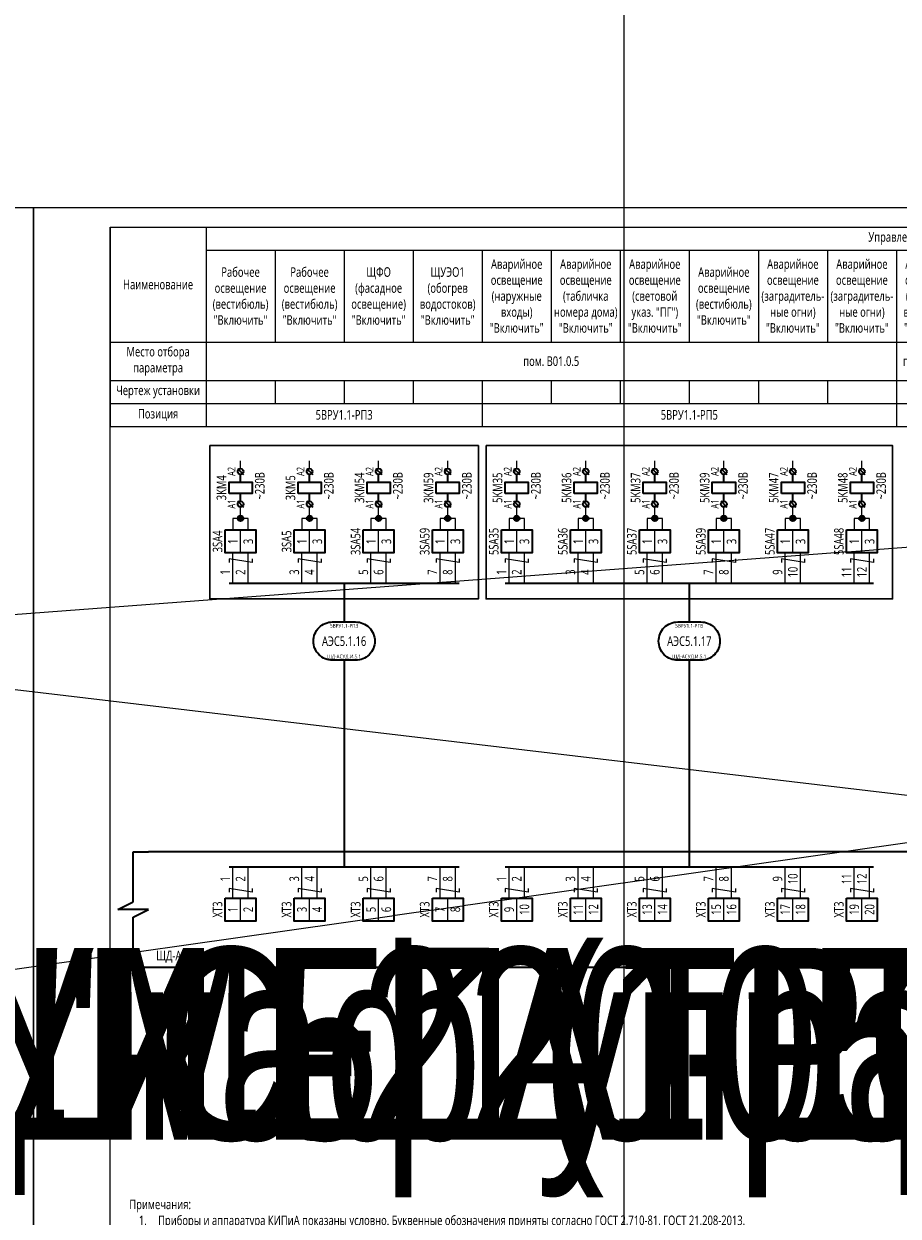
# Model space of a CAD drawing. Header units: millimetres. Extents: x -1173 to 6733, y -4591 to 345.
# Tile 76 of 93: x 1678 to 1905, y 34 to 345. Entities that reach past the tile are written whole.
import ezdxf
from ezdxf.enums import TextEntityAlignment as Align

# ---------------------------------------------------------------- set-up
doc = ezdxf.new("R2018")
doc.units = ezdxf.units.MM
doc.set_wipeout_variables(frame=1)
doc.layers.get('0').update_dxf_attribs({"lineweight": 15})
for name, color, linetype, lineweight in [('AK_Drawing', 7, 'Continuous', 35), ('AK_Drawing_Thin', 7, 'Continuous', 15), ('AK_Equipment', 7, 'Continuous', 35), ('AK_Multy_Wire', 7, 'Continuous', 35), ('AK_Table', 7, 'Continuous', 35), ('AK_Wire', 7, 'Continuous', 15), ('AK_Wire_Number', 7, 'Continuous', 15)]:
    doc.layers.add(name, color=color, linetype=linetype, lineweight=lineweight)
doc.layers.add('UNPLOTTED', color=2, linetype='Continuous', lineweight=15, plot=False)
doc.styles.get("Standard").update_dxf_attribs({"font": 'arial.ttf'})
doc.styles.add('Trebuchet MS', font='trebuc.ttf', dxfattribs={"width": 0.75})

# ---------------------------------------------------------------- blocks, each defined once
blk = doc.blocks.new('*U8')
at = {"insert": (-100, -12.42), "char_height": 2.5, "width": 200, "attachment_point": 7, "style": 'Trebuchet MS'}
blk.add_mtext('\\pxqj;Примечания:\\P\\pi-2,l3,t3;1.^IПриборы и аппаратура КИПиА показаны условно. Буквенные обозначения приняты согласно ГОСТ 2.710-81, ГОСТ 21.208-2013.\\P2.^IПроектные длины кабелей и труб согласно таблице соединений внешних проводок.\\P3.^IТиповые схемы подключения приведены в конце настоящего документа.\\P4.^IПодключение кабелей вести в соответствии с документацией, прилагаемой комплектно к фактически смонтированному оборудованию.\\P5.^IСхема разработана на основании технико-коммерческого предложения на нетиповые шкафы управления МЕГАТРОН, предоставленной поставщиком оборудования ООО фирма "ВОДОКОМФОРТ", и может не соответствовать конечной поставке.', dxfattribs=at)
blk = doc.blocks.new('*U9')
at = {"layer": 'AK_Drawing', "color": 0, "linetype": 'ByBlock', "lineweight": -2, "transparency": 16777216}
blk.add_blockref('*U8', (1680, 0), dxfattribs=at)
blk = doc.blocks.new('*U1')
at = {"layer": 'UNPLOTTED'}
blk.add_line((0, 90), (-185, 90), dxfattribs=at)
for points in [[(0, 0), (-395, 0), (-395, 287), (0, 287)], [(-185, 55), (0, 55), (0, 0), (-185, 0)]]:
    blk.add_lwpolyline(points, close=True, dxfattribs=at)
blk = doc.blocks.new('*U70')
at = {"style": 'Trebuchet MS', "width": 0.75}
for tag, flags, p in [('NAME', 9, (-1, 0)), ('TYPE', 9, (-1, -3)), ('ASSYCODE', 9, (-1, -6)), ('MFG', 9, (-1, -9)), ('MESUREMENT_UNITS', 9, (-1, -13.44)), ('COUNT', 9, (-1, -16.98)), ('WEIGHT', 9, (-1, -18)), ('SORTING_SECTION', 9, (-1, -22.98)), ('XREF', 1, (-1, -24))]:
    blk.add_attdef(tag, text='', height=2, dxfattribs=dict(at, flags=flags)).set_placement(p, align=Align.RIGHT)
at = {"lineweight": 30, "width": 0.75, "flags": 104}
blk.add_attdef('CATDESC', text='', height=2.5, dxfattribs=at).set_placement((370, -25), align=Align.MIDDLE_RIGHT)
at = {"style": 'Trebuchet MS', "width": 0.75}
blk.add_attdef('TAG1', text='', height=2.5, dxfattribs=at).set_placement((2, -27), align=Align.MIDDLE_LEFT)
at = {"layer": 'UNPLOTTED', "style": 'Trebuchet MS', "width": 0.75, "flags": 8}
for tag, p in [('DESC1', (1, -3)), ('DESC2', (1, -5)), ('DESC3', (1, -7)), ('FAMILY', (1, -13.73)), ('POSITION_N', (1, -15.99)), ('SYSTEM_NAME', (1, -17.99))]:
    blk.add_attdef(tag, p, '', height=1, dxfattribs=at)
blk = doc.blocks.new('*U71')
at = {"lineweight": 30, "width": 0.75, "flags": 104}
blk.add_attdef('CATDESC', text='', height=2.5, dxfattribs=at).set_placement((370, -25), align=Align.MIDDLE_RIGHT)
at = {"style": 'Trebuchet MS', "width": 0.75}
blk.add_attdef('TAG1', text='', height=2.5, dxfattribs=at).set_placement((2, -27), align=Align.MIDDLE_LEFT)
at = {"layer": 'UNPLOTTED', "style": 'Trebuchet MS', "width": 0.75, "flags": 8}
for tag, p in [('DESC1', (1, -3)), ('DESC2', (1, -5)), ('DESC3', (1, -7)), ('FAMILY', (1, -13.73)), ('POSITION_N', (1, -15.99)), ('SYSTEM_NAME', (1, -17.99))]:
    blk.add_attdef(tag, p, '', height=1, dxfattribs=at)
blk = doc.blocks.new('*U72')
for p, q in [((-4, -13), (-4, 0)), ((-4, 0), (0, 0)), ((372, 0), (0, 0)), ((-8, -15), (-4, -13)), ((0, -15), (-8, -15)), ((-4, -17), (0, -15)), ((-4, -30), (-4, -17)), ((-4, -30), (0, -30)), ((0, -30), (372, -30))]:
    blk.add_line(p, q)
at = {"lineweight": 30, "width": 0.75, "flags": 104}
blk.add_attdef('CATDESC', text='', height=2.5, dxfattribs=at).set_placement((370, -25), align=Align.MIDDLE_RIGHT)
at = {"style": 'Trebuchet MS', "width": 0.75}
blk.add_attdef('TAG1', text='', height=2.5, dxfattribs=at).set_placement((2, -27), align=Align.MIDDLE_LEFT)
at = {"layer": 'UNPLOTTED', "style": 'Trebuchet MS', "width": 0.75, "flags": 8}
for tag, p in [('DESC1', (1, -3)), ('DESC2', (1, -5)), ('DESC3', (1, -7)), ('FAMILY', (1, -13.73)), ('POSITION_N', (1, -15.99)), ('SYSTEM_NAME', (1, -17.99))]:
    blk.add_attdef(tag, p, '', height=1, dxfattribs=at)
blk = doc.blocks.new('*U217')
blk.add_wipeout([(0, 0), (0, -6), (8, -6), (8, 0)])
blk.add_lwpolyline([(0, 0), (8, 0), (8, -6), (0, -6)], close=True)
at = {"lineweight": -2}
blk.add_lwpolyline([(4, 0), (8, 0), (8, -6), (4, -6)], close=True, dxfattribs=at)
at = {"style": 'Trebuchet MS', "width": 0.75, "flags": 12}
for tag, p in [('TERM01', (2, -3)), ('TERM02', (6, -3))]:
    blk.add_attdef(tag, text='', height=2.5, rotation=90, dxfattribs=at).set_placement(p, align=Align.MIDDLE_CENTER)
at = {"style": 'Trebuchet MS', "width": 0.75}
blk.add_attdef('TAG1', text='', height=2.5, rotation=90, dxfattribs=at).set_placement((-2, -3), align=Align.MIDDLE_CENTER)
at = {"style": 'Trebuchet MS', "width": 0.75, "flags": 12}
for tag, p in [('NOTE01', (2, -7)), ('NOTE02', (6, -7))]:
    blk.add_attdef(tag, text='', height=2.5, rotation=90, dxfattribs=at).set_placement(p, align=Align.MIDDLE_RIGHT)
blk = doc.blocks.new('*T34')
at = {"layer": 'AK_Table', "color": 0, "linetype": 'ByBlock', "lineweight": -2, "transparency": 16777216}
for p, q in [((0, 0), (385, 0)), ((0, 0), (0, -52)), ((25, 0), (25, -52)), ((385, 0), (385, -52)), ((25, -6), (385, -6)), ((43, -6), (43, -30)), ((61, -6), (61, -30)), ((79, -6), (79, -30)), ((97, -6), (97, -30)), ((115, -6), (115, -30)), ((133, -6), (133, -30)), ((151, -6), (151, -30)), ((169, -6), (169, -30)), ((187, -6), (187, -30)), ((205, -6), (205, -52)), ((223, -6), (223, -52)), ((241, -6), (241, -52)), ((259, -6), (259, -52)), ((277, -6), (277, -52)), ((295, -6), (295, -52)), ((313, -6), (313, -52)), ((331, -6), (331, -52)), ((349, -6), (349, -52)), ((367, -6), (367, -52)), ((0, -30), (385, -30)), ((0, -40), (385, -40)), ((43, -40), (43, -46)), ((61, -40), (61, -46)), ((79, -40), (79, -46)), ((97, -40), (97, -52)), ((115, -40), (115, -46)), ((133, -40), (133, -46)), ((151, -40), (151, -46)), ((169, -40), (169, -46)), ((187, -40), (187, -46)), ((0, -46), (385, -46)), ((0, -52), (385, -52))]:
    blk.add_line(p, q, dxfattribs=at)
at = {"layer": 'AK_Table', "color": 0, "transparency": 16777216, "char_height": 2.5, "attachment_point": 5, "style": 'Trebuchet MS'}
for s, insert, width in [('Управление', (205, -3), 359), ('Аварийное освещение (табличка номера дома) "Включить"', (124, -18), 17), ('Аварийное освещение (световой указ. "ПГ") "Включить"', (142, -18), 17), ('Аварийное освещение (наружные входы ПОН) "Включить"', (214, -18), 17), ('Аварийное освещение (наружные входы) "Включить"', (106, -18), 17), ('Аварийное освещение (заградитель- ные огни) "Включить"', (178, -18), 17), ('Аварийное освещение (заградитель- ные огни) "Включить"', (196, -18), 17), ('Рабочее освещение (вестибюль) "Включить"', (34, -18), 17), ('Рабочее освещение (вестибюль) "Включить"', (52, -18), 17), ('ЩФО (фасадное освещение) "Включить"', (70, -18), 17), ('ЩУЭО1 (обогрев водостоков) "Включить"', (88, -18), 17), ('Аварийное освещение (вестибюль) "Включить"', (160, -18), 17), ('Наименование', (12.5, -15), 24), ('Резерв', (232, -18), 17), ('Резерв', (250, -18), 17), ('Резерв', (268, -18), 17), ('Резерв', (286, -18), 17), ('Резерв', (304, -18), 17), ('Резерв', (322, -18), 17), ('Резерв', (340, -18), 17), ('Резерв', (358, -18), 17), ('Резерв', (376, -18), 17), ('Место отбора параметра', (12.5, -35), 23), ('{\\C256;пом. B01.0.5}', (115, -35), 179), ('{\\C256;пом. B01.0.6}', (214, -35), 17), ('Чертеж установки', (12.5, -43), 23), ('Позиция', (12.5, -49), 23), ('5ВРУ1.1-РП3', (61, -49), 71), ('5ВРУ1.1-РП5', (151, -49), 107), ('5ВРУ2-РП4', (214, -49), 17)]:
    blk.add_mtext(s, dxfattribs=dict(at, insert=insert, width=width))
blk = doc.blocks.new('*U12')
blk.add_lwpolyline([(-3, 5), (3, 5, -0.414214), (8, 0), (8, 0, -0.414214), (3, -5), (-3, -5, -0.414214), (-8, 0), (-8, 0, -0.414214)], format="xyb", close=True)
at = {"style": 'Trebuchet MS', "width": 0.75}
blk.add_attdef('CA_CIRCUIT_NUMBER', text='', height=2.5, dxfattribs=at).set_placement((0, 0), align=Align.MIDDLE_CENTER)
at = {"lineweight": 30, "width": 0.75, "flags": 1}
blk.add_attdef('CA_CABLE_TYPE', text='', height=2.5, rotation=90, dxfattribs=at).set_placement((0, -25), align=Align.BOTTOM_CENTER)
at = {"style": 'Trebuchet MS', "width": 0.75}
blk.add_attdef('LENGTH', text='', height=2.5, rotation=90, dxfattribs=at).set_placement((2, -24.82), align=Align.MIDDLE_CENTER)
at = {"layer": 'UNPLOTTED', "style": 'Trebuchet MS', "width": 0.75}
for tag, p in [('LOAD_NAME', (0, 4)), ('PANEL_NAME', (0, -4))]:
    blk.add_attdef(tag, text='', height=1, dxfattribs=at).set_placement(p, align=Align.MIDDLE_CENTER)
blk = doc.blocks.new('*U63')
at = {"layer": 'AK_Wire'}
for points in [[(-2, -4), (-2, 4)], [(2, -4), (2, 4)], [(3, 2.5), (3, 1.5), (-3, 2.5), (-3, 1.5)]]:
    blk.add_lwpolyline(points, dxfattribs=at)
blk = doc.blocks.new('*U64')
at = {"layer": 'AK_Drawing', "color": 0, "linetype": 'ByBlock', "lineweight": -2, "transparency": 16777216}
for p in [(0, 0), (18, 0), (36, 0), (54, 0)]:
    blk.add_blockref('*U63', p, dxfattribs=at)
blk = doc.blocks.new('Z')
at = {"layer": 'AK_Wire'}
blk.add_lwpolyline([(3, 0.5), (3, -0.5), (-3, 0.5), (-3, -0.5)], dxfattribs=at)
blk = doc.blocks.new('*U65')
at = {"layer": 'AK_Wire'}
for points in [[(-2, -4), (-2, 4)], [(2, -4), (2, 4)]]:
    blk.add_lwpolyline(points, dxfattribs=at)
blk.add_blockref('Z', (0, -2), dxfattribs=at)
blk = doc.blocks.new('*U66')
at = {"layer": 'AK_Drawing', "color": 0, "linetype": 'ByBlock', "lineweight": -2, "transparency": 16777216}
for p in [(0, 0), (18, 0), (36, 0), (54, 0)]:
    blk.add_blockref('*U65', p, dxfattribs=at)
blk = doc.blocks.new('*U204')
at = {"layer": 'AK_Wire'}
for points in [[(-2, -4), (-2, 4)], [(2, -4), (2, 4)], [(3, 2.5), (3, 1.5), (-3, 2.5), (-3, 1.5)]]:
    blk.add_lwpolyline(points, dxfattribs=at)
blk = doc.blocks.new('*U205')
at = {"layer": 'AK_Drawing', "color": 0, "linetype": 'ByBlock', "lineweight": -2, "transparency": 16777216}
for p in [(0, 0), (18, 0), (36, 0), (54, 0), (72, 0), (90, 0)]:
    blk.add_blockref('*U204', p, dxfattribs=at)
blk = doc.blocks.new('*U206')
at = {"layer": 'AK_Wire'}
for points in [[(-2, -4), (-2, 4)], [(2, -4), (2, 4)]]:
    blk.add_lwpolyline(points, dxfattribs=at)
blk.add_blockref('Z', (0, -2), dxfattribs=at)
blk = doc.blocks.new('*U207')
at = {"layer": 'AK_Drawing', "color": 0, "linetype": 'ByBlock', "lineweight": -2, "transparency": 16777216}
for p in [(0, 0), (18, 0), (36, 0), (54, 0), (72, 0), (90, 0)]:
    blk.add_blockref('*U206', p, dxfattribs=at)
blk = doc.blocks.new('WDDOT')
for radius in [0.7, 0.5, 0.3, 0.1]:
    blk.add_circle((0, 0), radius)
blk = doc.blocks.new('*U212')
at = {"layer": 'AK_Drawing'}
for points in [[(1.2, 16.05), (2.8, 14.45)], [(2, 12.5), (2, 14.5)], [(2, 7.5), (2, 9.5)], [(1.2, 7.55), (2.8, 5.95)]]:
    blk.add_lwpolyline(points, dxfattribs=at)
blk.add_lwpolyline([(-1, 9.5), (-1, 12.5), (5, 12.5), (5, 9.5)], close=True, dxfattribs=at)
for centre in [(2, 15.25), (2, 6.75)]:
    blk.add_circle(centre, 0.75, dxfattribs=at)
at = {"layer": 'AK_Drawing_Thin'}
for points in [[(2, 16), (2, 18)], [(2, 3), (2, 6)], [(4, 0), (4, 3), (0, 3), (0, 0)]]:
    blk.add_lwpolyline(points, dxfattribs=at)
at = {"layer": 'AK_Drawing'}
blk.add_blockref('WDDOT', (2, 3), dxfattribs=at)
at = {"style": 'Trebuchet MS', "width": 0.75}
for tag, p in [('TAG1', (-3, 11)), ('TAG2', (7, 11.5))]:
    blk.add_attdef(tag, text='', height=2.5, rotation=90, dxfattribs=at).set_placement(p, align=Align.MIDDLE_CENTER)
at = {"layer": 'AK_Equipment', "style": 'Trebuchet MS', "width": 0.75}
for s, p in [('A2', (1.25, 15.25)), ('A1', (1.25, 6.75))]:
    blk.add_text(s, height=2, rotation=90, dxfattribs=at).set_placement(p, align=Align.BOTTOM_CENTER)

msp = doc.modelspace()

# ---------------------------------------------------------------- linework, layer by layer
at = {"layer": 'AK_Multy_Wire'}
for p, q in [((1791, 199), (1731, 199)), ((1899, 199), (1803, 199)), ((1791, 125), (1731, 125)), ((1899, 125), (1803, 125))]:
    msp.add_line(p, q, dxfattribs=at)
for points in [[(1761, 199), (1761, 189)], [(1851, 199), (1851, 189)], [(1761, 179), (1761, 125)], [(1851, 179), (1851, 125)]]:
    msp.add_lwpolyline(points, dxfattribs=at)
at = {"layer": 'UNPLOTTED', "linetype": 'Continuous'}
for points in [[(1260, 0), (1680, 0), (1680, 297), (1260, 297)], [(1680, 0), (2100, 0), (2100, 297), (1680, 297)]]:
    msp.add_lwpolyline(points, close=True, dxfattribs=at)

# ---------------------------------------------------------------- block references
msp.add_blockref('*T34', (1700, 292))
at = {"layer": 'AK_Drawing'}
msp.add_blockref('*U9', (125, 22.42), dxfattribs=at)
at = {"layer": 'AK_Equipment'}
ref = msp.add_blockref('*U70', (30, 129), dxfattribs=at)
lines = msp.add_mtext('\\W0.7500;Шкаф управления "МЕГАТРОН" ШАУ-С-220-ЩД-АСУД.И.5.1(1059-50-1.2-05-АСУД.И)-54', dxfattribs={"layer": '0', "insert": (400, 104), "char_height": 50, "attachment_point": 1})
ref.add_attrib('CATDESC', '', (400, 104), dxfattribs={"flags": 104}).embed_mtext(lines)
ref = msp.add_blockref('*U71', (450, 129), dxfattribs=at)
lines = msp.add_mtext('\\W0.7500;Шкаф управления "МЕГАТРОН" ШАУ-С-220-ЩД-АСУД.И.5.1(1059-50-1.2-05-АСУД.И)-54', dxfattribs={"layer": '0', "insert": (820, 104), "char_height": 50, "attachment_point": 1})
ref.add_attrib('CATDESC', '', (820, 104), dxfattribs={"flags": 104}).embed_mtext(lines)
ref = msp.add_blockref('*U72', (870, 129), dxfattribs=at)
lines = msp.add_mtext('\\W0.7500;Шкаф управления "МЕГАТРОН" ШАУ-С-220-ЩД-АСУД.И.5.1(1059-50-1.2-05-АСУД.И)-54', dxfattribs={"layer": '0', "insert": (1240, 104), "char_height": 50, "attachment_point": 1})
ref.add_attrib('CATDESC', '', (1240, 104), dxfattribs={"flags": 104}).embed_mtext(lines)
ref = msp.add_blockref('*U72', (1290, 129), dxfattribs=at)
lines = msp.add_mtext('\\W0.7500;Шкаф управления "МЕГАТРОН" ШАУ-С-220-ЩД-АСУД.И.5.1(1059-50-1.2-05-АСУД.И)-54', dxfattribs={"layer": '0', "insert": (1660, 104), "char_height": 50, "attachment_point": 1})
ref.add_attrib('CATDESC', '', (1660, 104), dxfattribs={"flags": 104}).embed_mtext(lines)
ref = msp.add_blockref('*U72', (1710, 129), dxfattribs=at)
ref.add_attrib('TAG1', 'ЩД-АСУД.И.5.1', dxfattribs={"layer": '0', "height": 2.5, "style": 'Trebuchet MS', "width": 0.75}).set_placement((1712, 102), align=Align.MIDDLE_LEFT)
at = {"layer": 'AK_Multy_Wire', "ltscale": 10}
for p, values in [((1761, 184), {'CA_CIRCUIT_NUMBER': 'АЭС5.1.16', 'PANEL_NAME': 'ЩД-АСУД.И.5.1', 'LOAD_NAME': '5ВРУ1.1-РП3'}), ((1851, 184), {'CA_CIRCUIT_NUMBER': 'АЭС5.1.17', 'PANEL_NAME': 'ЩД-АСУД.И.5.1', 'LOAD_NAME': '5ВРУ1.1-РП5'})]:
    msp.add_blockref('*U12', p, dxfattribs=at).add_auto_attribs(values)
at = {"layer": 'UNPLOTTED'}
msp.add_blockref('*U1', (2095, 5), dxfattribs=at)

# ---------------------------------------------------------------- texts
at = {"layer": 'AK_Wire_Number', "style": 'Trebuchet MS', "width": 0.75}
for s, p in [('1', (1732, 202)), ('2', (1736, 202)), ('3', (1750, 202)), ('4', (1754, 202)), ('5', (1768, 202)), ('6', (1772, 202)), ('7', (1786, 202)), ('8', (1790, 202)), ('1', (1804, 202)), ('2', (1808, 202)), ('3', (1822, 202)), ('4', (1826, 202)), ('5', (1840, 202)), ('6', (1844, 202)), ('7', (1858, 202)), ('8', (1862, 202)), ('9', (1876, 202)), ('10', (1880, 202)), ('11', (1894, 202)), ('12', (1898, 202)), ('1', (1732, 122)), ('2', (1736, 122)), ('3', (1750, 122)), ('4', (1754, 122)), ('5', (1768, 122)), ('6', (1772, 122)), ('7', (1786, 122)), ('8', (1790, 122)), ('1', (1804, 122)), ('2', (1808, 122)), ('3', (1822, 122)), ('4', (1826, 122)), ('5', (1840, 122)), ('6', (1844, 122)), ('7', (1858, 122)), ('8', (1862, 122)), ('9', (1876, 122)), ('10', (1880, 122)), ('11', (1894, 122)), ('12', (1898, 122))]:
    msp.add_text(s, height=2.5, rotation=90, dxfattribs=at).set_placement(p, align=Align.BOTTOM_CENTER)

# ---------------------------------------------------------------- next in the draw order: block references
at = {"layer": 'AK_Equipment', "lineweight": 15}
ref = msp.add_blockref('*U217', (1730, 213), dxfattribs=at)
ref.add_attrib('TAG1', '3SA4', dxfattribs={"layer": '0', "height": 2.5, "rotation": 90, "style": 'Trebuchet MS', "width": 0.75}).set_placement((1728, 210), align=Align.MIDDLE_CENTER)
ref.add_attrib('TERM01', '1', dxfattribs={"layer": '0', "height": 2.5, "rotation": 90, "style": 'Trebuchet MS', "width": 0.75}).set_placement((1732, 210), align=Align.MIDDLE_CENTER)
ref.add_attrib('TERM02', '3', dxfattribs={"layer": '0', "height": 2.5, "rotation": 90, "style": 'Trebuchet MS', "width": 0.75}).set_placement((1736, 210), align=Align.MIDDLE_CENTER)
ref = msp.add_blockref('*U217', (1748, 213), dxfattribs=at)
ref.add_attrib('TAG1', '3SA5', dxfattribs={"layer": '0', "height": 2.5, "rotation": 90, "style": 'Trebuchet MS', "width": 0.75}).set_placement((1746, 210), align=Align.MIDDLE_CENTER)
ref.add_attrib('TERM01', '1', dxfattribs={"layer": '0', "height": 2.5, "rotation": 90, "style": 'Trebuchet MS', "width": 0.75}).set_placement((1750, 210), align=Align.MIDDLE_CENTER)
ref.add_attrib('TERM02', '3', dxfattribs={"layer": '0', "height": 2.5, "rotation": 90, "style": 'Trebuchet MS', "width": 0.75}).set_placement((1754, 210), align=Align.MIDDLE_CENTER)
ref = msp.add_blockref('*U217', (1766, 213), dxfattribs=at)
ref.add_attrib('TAG1', '3SA54', dxfattribs={"layer": '0', "height": 2.5, "rotation": 90, "style": 'Trebuchet MS', "width": 0.75}).set_placement((1764, 210), align=Align.MIDDLE_CENTER)
ref.add_attrib('TERM01', '1', dxfattribs={"layer": '0', "height": 2.5, "rotation": 90, "style": 'Trebuchet MS', "width": 0.75}).set_placement((1768, 210), align=Align.MIDDLE_CENTER)
ref.add_attrib('TERM02', '3', dxfattribs={"layer": '0', "height": 2.5, "rotation": 90, "style": 'Trebuchet MS', "width": 0.75}).set_placement((1772, 210), align=Align.MIDDLE_CENTER)
ref = msp.add_blockref('*U217', (1784, 213), dxfattribs=at)
ref.add_attrib('TAG1', '3SA59', dxfattribs={"layer": '0', "height": 2.5, "rotation": 90, "style": 'Trebuchet MS', "width": 0.75}).set_placement((1782, 210), align=Align.MIDDLE_CENTER)
ref.add_attrib('TERM01', '1', dxfattribs={"layer": '0', "height": 2.5, "rotation": 90, "style": 'Trebuchet MS', "width": 0.75}).set_placement((1786, 210), align=Align.MIDDLE_CENTER)
ref.add_attrib('TERM02', '3', dxfattribs={"layer": '0', "height": 2.5, "rotation": 90, "style": 'Trebuchet MS', "width": 0.75}).set_placement((1790, 210), align=Align.MIDDLE_CENTER)
ref = msp.add_blockref('*U217', (1802, 213), dxfattribs=at)
ref.add_attrib('TAG1', '5SA35', dxfattribs={"layer": '0', "height": 2.5, "rotation": 90, "style": 'Trebuchet MS', "width": 0.75}).set_placement((1800, 210), align=Align.MIDDLE_CENTER)
ref.add_attrib('TERM01', '1', dxfattribs={"layer": '0', "height": 2.5, "rotation": 90, "style": 'Trebuchet MS', "width": 0.75}).set_placement((1804, 210), align=Align.MIDDLE_CENTER)
ref.add_attrib('TERM02', '3', dxfattribs={"layer": '0', "height": 2.5, "rotation": 90, "style": 'Trebuchet MS', "width": 0.75}).set_placement((1808, 210), align=Align.MIDDLE_CENTER)
ref = msp.add_blockref('*U217', (1820, 213), dxfattribs=at)
ref.add_attrib('TAG1', '5SA36', dxfattribs={"layer": '0', "height": 2.5, "rotation": 90, "style": 'Trebuchet MS', "width": 0.75}).set_placement((1818, 210), align=Align.MIDDLE_CENTER)
ref.add_attrib('TERM01', '1', dxfattribs={"layer": '0', "height": 2.5, "rotation": 90, "style": 'Trebuchet MS', "width": 0.75}).set_placement((1822, 210), align=Align.MIDDLE_CENTER)
ref.add_attrib('TERM02', '3', dxfattribs={"layer": '0', "height": 2.5, "rotation": 90, "style": 'Trebuchet MS', "width": 0.75}).set_placement((1826, 210), align=Align.MIDDLE_CENTER)
ref = msp.add_blockref('*U217', (1838, 213), dxfattribs=at)
ref.add_attrib('TAG1', '5SA37', dxfattribs={"layer": '0', "height": 2.5, "rotation": 90, "style": 'Trebuchet MS', "width": 0.75}).set_placement((1836, 210), align=Align.MIDDLE_CENTER)
ref.add_attrib('TERM01', '1', dxfattribs={"layer": '0', "height": 2.5, "rotation": 90, "style": 'Trebuchet MS', "width": 0.75}).set_placement((1840, 210), align=Align.MIDDLE_CENTER)
ref.add_attrib('TERM02', '3', dxfattribs={"layer": '0', "height": 2.5, "rotation": 90, "style": 'Trebuchet MS', "width": 0.75}).set_placement((1844, 210), align=Align.MIDDLE_CENTER)
ref = msp.add_blockref('*U217', (1856, 213), dxfattribs=at)
ref.add_attrib('TAG1', '5SA39', dxfattribs={"layer": '0', "height": 2.5, "rotation": 90, "style": 'Trebuchet MS', "width": 0.75}).set_placement((1854, 210), align=Align.MIDDLE_CENTER)
ref.add_attrib('TERM01', '1', dxfattribs={"layer": '0', "height": 2.5, "rotation": 90, "style": 'Trebuchet MS', "width": 0.75}).set_placement((1858, 210), align=Align.MIDDLE_CENTER)
ref.add_attrib('TERM02', '3', dxfattribs={"layer": '0', "height": 2.5, "rotation": 90, "style": 'Trebuchet MS', "width": 0.75}).set_placement((1862, 210), align=Align.MIDDLE_CENTER)
ref = msp.add_blockref('*U217', (1874, 213), dxfattribs=at)
ref.add_attrib('TAG1', '5SA47', dxfattribs={"layer": '0', "height": 2.5, "rotation": 90, "style": 'Trebuchet MS', "width": 0.75}).set_placement((1872, 210), align=Align.MIDDLE_CENTER)
ref.add_attrib('TERM01', '1', dxfattribs={"layer": '0', "height": 2.5, "rotation": 90, "style": 'Trebuchet MS', "width": 0.75}).set_placement((1876, 210), align=Align.MIDDLE_CENTER)
ref.add_attrib('TERM02', '3', dxfattribs={"layer": '0', "height": 2.5, "rotation": 90, "style": 'Trebuchet MS', "width": 0.75}).set_placement((1880, 210), align=Align.MIDDLE_CENTER)
ref = msp.add_blockref('*U217', (1892, 213), dxfattribs=at)
ref.add_attrib('TAG1', '5SA48', dxfattribs={"layer": '0', "height": 2.5, "rotation": 90, "style": 'Trebuchet MS', "width": 0.75}).set_placement((1890, 210), align=Align.MIDDLE_CENTER)
ref.add_attrib('TERM01', '1', dxfattribs={"layer": '0', "height": 2.5, "rotation": 90, "style": 'Trebuchet MS', "width": 0.75}).set_placement((1894, 210), align=Align.MIDDLE_CENTER)
ref.add_attrib('TERM02', '3', dxfattribs={"layer": '0', "height": 2.5, "rotation": 90, "style": 'Trebuchet MS', "width": 0.75}).set_placement((1898, 210), align=Align.MIDDLE_CENTER)
ref = msp.add_blockref('*U217', (1730, 117), dxfattribs=at)
ref.add_attrib('TAG1', 'XT3', dxfattribs={"layer": '0', "height": 2.5, "rotation": 90, "style": 'Trebuchet MS', "width": 0.75}).set_placement((1728, 114), align=Align.MIDDLE_CENTER)
ref.add_attrib('TERM01', '1', dxfattribs={"layer": '0', "height": 2.5, "rotation": 90, "style": 'Trebuchet MS', "width": 0.75}).set_placement((1732, 114), align=Align.MIDDLE_CENTER)
ref.add_attrib('TERM02', '2', dxfattribs={"layer": '0', "height": 2.5, "rotation": 90, "style": 'Trebuchet MS', "width": 0.75}).set_placement((1736, 114), align=Align.MIDDLE_CENTER)
ref = msp.add_blockref('*U217', (1748, 117), dxfattribs=at)
ref.add_attrib('TAG1', 'XT3', dxfattribs={"layer": '0', "height": 2.5, "rotation": 90, "style": 'Trebuchet MS', "width": 0.75}).set_placement((1746, 114), align=Align.MIDDLE_CENTER)
ref.add_attrib('TERM01', '3', dxfattribs={"layer": '0', "height": 2.5, "rotation": 90, "style": 'Trebuchet MS', "width": 0.75}).set_placement((1750, 114), align=Align.MIDDLE_CENTER)
ref.add_attrib('TERM02', '4', dxfattribs={"layer": '0', "height": 2.5, "rotation": 90, "style": 'Trebuchet MS', "width": 0.75}).set_placement((1754, 114), align=Align.MIDDLE_CENTER)
ref = msp.add_blockref('*U217', (1766, 117), dxfattribs=at)
ref.add_attrib('TAG1', 'XT3', dxfattribs={"layer": '0', "height": 2.5, "rotation": 90, "style": 'Trebuchet MS', "width": 0.75}).set_placement((1764, 114), align=Align.MIDDLE_CENTER)
ref.add_attrib('TERM01', '5', dxfattribs={"layer": '0', "height": 2.5, "rotation": 90, "style": 'Trebuchet MS', "width": 0.75}).set_placement((1768, 114), align=Align.MIDDLE_CENTER)
ref.add_attrib('TERM02', '6', dxfattribs={"layer": '0', "height": 2.5, "rotation": 90, "style": 'Trebuchet MS', "width": 0.75}).set_placement((1772, 114), align=Align.MIDDLE_CENTER)
ref = msp.add_blockref('*U217', (1784, 117), dxfattribs=at)
ref.add_attrib('TAG1', 'XT3', dxfattribs={"layer": '0', "height": 2.5, "rotation": 90, "style": 'Trebuchet MS', "width": 0.75}).set_placement((1782, 114), align=Align.MIDDLE_CENTER)
ref.add_attrib('TERM01', '7', dxfattribs={"layer": '0', "height": 2.5, "rotation": 90, "style": 'Trebuchet MS', "width": 0.75}).set_placement((1786, 114), align=Align.MIDDLE_CENTER)
ref.add_attrib('TERM02', '8', dxfattribs={"layer": '0', "height": 2.5, "rotation": 90, "style": 'Trebuchet MS', "width": 0.75}).set_placement((1790, 114), align=Align.MIDDLE_CENTER)
ref = msp.add_blockref('*U217', (1802, 117), dxfattribs=at)
ref.add_attrib('TAG1', 'XT3', dxfattribs={"layer": '0', "height": 2.5, "rotation": 90, "style": 'Trebuchet MS', "width": 0.75}).set_placement((1800, 114), align=Align.MIDDLE_CENTER)
ref.add_attrib('TERM01', '9', dxfattribs={"layer": '0', "height": 2.5, "rotation": 90, "style": 'Trebuchet MS', "width": 0.75}).set_placement((1804, 114), align=Align.MIDDLE_CENTER)
ref.add_attrib('TERM02', '10', dxfattribs={"layer": '0', "height": 2.5, "rotation": 90, "style": 'Trebuchet MS', "width": 0.75}).set_placement((1808, 114), align=Align.MIDDLE_CENTER)
ref = msp.add_blockref('*U217', (1820, 117), dxfattribs=at)
ref.add_attrib('TAG1', 'XT3', dxfattribs={"layer": '0', "height": 2.5, "rotation": 90, "style": 'Trebuchet MS', "width": 0.75}).set_placement((1818, 114), align=Align.MIDDLE_CENTER)
ref.add_attrib('TERM01', '11', dxfattribs={"layer": '0', "height": 2.5, "rotation": 90, "style": 'Trebuchet MS', "width": 0.75}).set_placement((1822, 114), align=Align.MIDDLE_CENTER)
ref.add_attrib('TERM02', '12', dxfattribs={"layer": '0', "height": 2.5, "rotation": 90, "style": 'Trebuchet MS', "width": 0.75}).set_placement((1826, 114), align=Align.MIDDLE_CENTER)
ref = msp.add_blockref('*U217', (1838, 117), dxfattribs=at)
ref.add_attrib('TAG1', 'XT3', dxfattribs={"layer": '0', "height": 2.5, "rotation": 90, "style": 'Trebuchet MS', "width": 0.75}).set_placement((1836, 114), align=Align.MIDDLE_CENTER)
ref.add_attrib('TERM01', '13', dxfattribs={"layer": '0', "height": 2.5, "rotation": 90, "style": 'Trebuchet MS', "width": 0.75}).set_placement((1840, 114), align=Align.MIDDLE_CENTER)
ref.add_attrib('TERM02', '14', dxfattribs={"layer": '0', "height": 2.5, "rotation": 90, "style": 'Trebuchet MS', "width": 0.75}).set_placement((1844, 114), align=Align.MIDDLE_CENTER)
ref = msp.add_blockref('*U217', (1856, 117), dxfattribs=at)
ref.add_attrib('TAG1', 'XT3', dxfattribs={"layer": '0', "height": 2.5, "rotation": 90, "style": 'Trebuchet MS', "width": 0.75}).set_placement((1854, 114), align=Align.MIDDLE_CENTER)
ref.add_attrib('TERM01', '15', dxfattribs={"layer": '0', "height": 2.5, "rotation": 90, "style": 'Trebuchet MS', "width": 0.75}).set_placement((1858, 114), align=Align.MIDDLE_CENTER)
ref.add_attrib('TERM02', '16', dxfattribs={"layer": '0', "height": 2.5, "rotation": 90, "style": 'Trebuchet MS', "width": 0.75}).set_placement((1862, 114), align=Align.MIDDLE_CENTER)
ref = msp.add_blockref('*U217', (1874, 117), dxfattribs=at)
ref.add_attrib('TAG1', 'XT3', dxfattribs={"layer": '0', "height": 2.5, "rotation": 90, "style": 'Trebuchet MS', "width": 0.75}).set_placement((1872, 114), align=Align.MIDDLE_CENTER)
ref.add_attrib('TERM01', '17', dxfattribs={"layer": '0', "height": 2.5, "rotation": 90, "style": 'Trebuchet MS', "width": 0.75}).set_placement((1876, 114), align=Align.MIDDLE_CENTER)
ref.add_attrib('TERM02', '18', dxfattribs={"layer": '0', "height": 2.5, "rotation": 90, "style": 'Trebuchet MS', "width": 0.75}).set_placement((1880, 114), align=Align.MIDDLE_CENTER)
ref = msp.add_blockref('*U217', (1892, 117), dxfattribs=at)
ref.add_attrib('TAG1', 'XT3', dxfattribs={"layer": '0', "height": 2.5, "rotation": 90, "style": 'Trebuchet MS', "width": 0.75}).set_placement((1890, 114), align=Align.MIDDLE_CENTER)
ref.add_attrib('TERM01', '19', dxfattribs={"layer": '0', "height": 2.5, "rotation": 90, "style": 'Trebuchet MS', "width": 0.75}).set_placement((1894, 114), align=Align.MIDDLE_CENTER)
ref.add_attrib('TERM02', '20', dxfattribs={"layer": '0', "height": 2.5, "rotation": 90, "style": 'Trebuchet MS', "width": 0.75}).set_placement((1898, 114), align=Align.MIDDLE_CENTER)

# ---------------------------------------------------------------- next in the draw order: linework, layer by layer
at = {"color": 3}
msp.add_lwpolyline([(-287, 43), (3067, 296), (-53, -147), (927, -147), (-44, -438), (1094, -438), (210, -600), (210, 345), (3172, -6)], dxfattribs=at)
at = {"layer": 'AK_Drawing', "lineweight": 30}
for points in [[(1726, 235), (1796, 235), (1796, 195), (1726, 195)], [(1798, 235), (1904, 235), (1904, 195), (1798, 195)]]:
    msp.add_lwpolyline(points, close=True, dxfattribs=at)
at = {"layer": 'UNPLOTTED', "color": 2, "true_color": 0xf1eb1f}
msp.add_xline((1834, -1678.98), (0, 1), dxfattribs=at)

# ---------------------------------------------------------------- next in the draw order: block references
at = {"layer": 'AK_Drawing'}
for p, values in [((1732, 213), {'TAG1': '3KM4', 'TAG2': '~230B'}), ((1750, 213), {'TAG1': '3KM5', 'TAG2': '~230B'}), ((1768, 213), {'TAG1': '3KM54', 'TAG2': '~230B'}), ((1786, 213), {'TAG1': '3KM59', 'TAG2': '~230B'}), ((1804, 213), {'TAG1': '5KM35', 'TAG2': '~230B'}), ((1822, 213), {'TAG1': '5KM36', 'TAG2': '~230B'}), ((1840, 213), {'TAG1': '5KM37', 'TAG2': '~230B'}), ((1858, 213), {'TAG1': '5KM39', 'TAG2': '~230B'}), ((1876, 213), {'TAG1': '5KM47', 'TAG2': '~230B'}), ((1894, 213), {'TAG1': '5KM48', 'TAG2': '~230B'})]:
    msp.add_blockref('*U212', p, dxfattribs=at).add_auto_attribs(values)
for name, p in [('*U64', (1734, 203)), ('*U205', (1806, 203)), ('*U66', (1734, 121)), ('*U207', (1806, 121))]:
    msp.add_blockref(name, p, dxfattribs=at)

doc.saveas('drawing.dxf')
